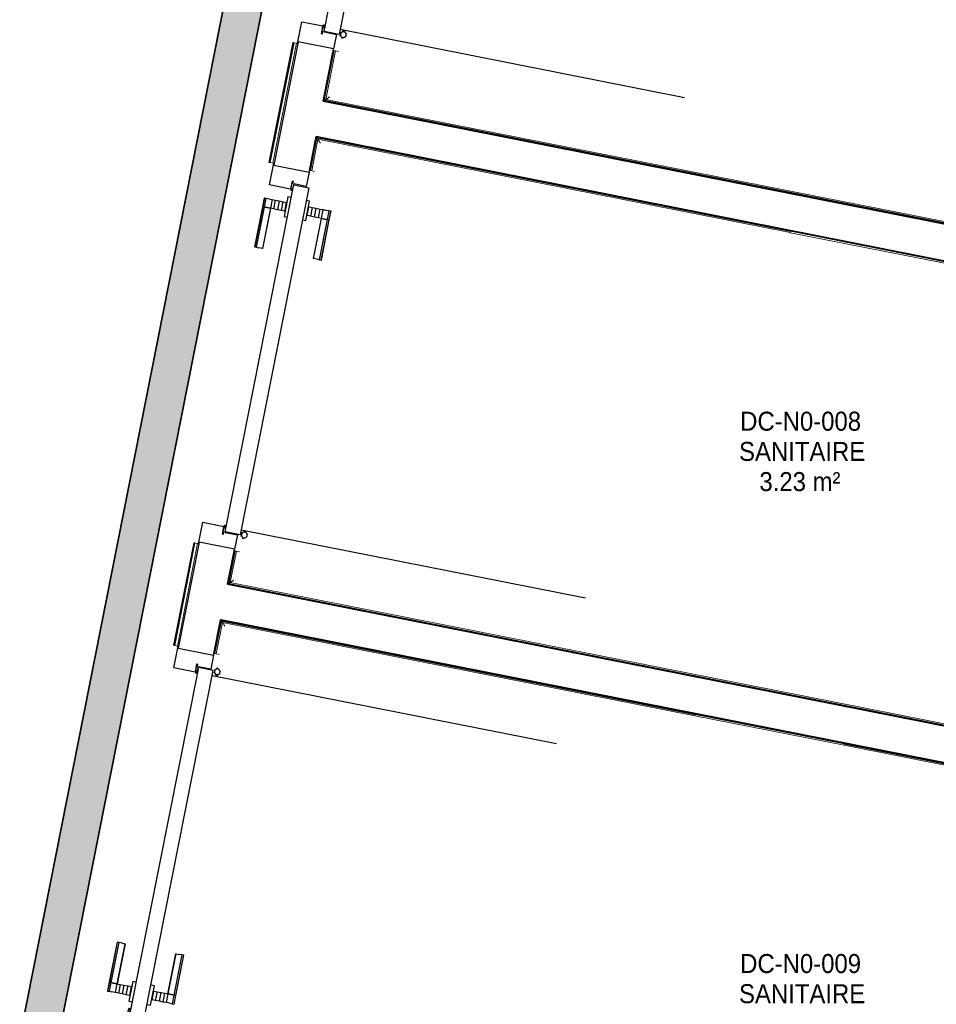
# Model space of a CAD drawing. Header units: millimetres. Extents: x -2845 to 74565, y -36590 to 13748.
# Tile 34 of 39: x 55953 to 58363, y -22547 to -19958. Entities that reach past the tile are written whole.
import ezdxf

# ---------------------------------------------------------------- set-up
doc = ezdxf.new("R2010")
doc.units = ezdxf.units.MM
for name, color, linetype, lineweight in [('A-DETL-GENF', 7, 'Continuous', 18), ('A-DOOR', 7, 'Continuous', 25), ('A-FLOR', 7, 'Continuous', 25), ('A-FLOR-HRAL', 7, 'Continuous', 18), ('A-WALL', 7, 'Continuous', 25), ('CHEMIN DE CABLE ELE', 7, 'Continuous', 18), ('ESPACE', 7, 'Continuous', 30), ('Q-SPCQ', 7, 'Continuous', 18)]:
    doc.layers.add(name, color=color, linetype=linetype, lineweight=lineweight)
doc.styles.add('Arial_3', font='arial.ttf', dxfattribs={"width": 0.9, "height": 50})

# ---------------------------------------------------------------- blocks, each defined once
blk = doc.blocks.new('PRT_SIMPLE_HUI_58x68x48 - PRT_BOIS_1V_930x2040x40-V6-2021_015_1111_DCE_1_50_N0 FINI_CFA_CDC')
at = {"layer": 'A-DETL-GENF', "lineweight": 25}
h = blk.add_hatch(color=256, dxfattribs=at)
h.paths.add_polyline_path([(-483.8, 12.8), (-496.3, 14.5), (-500.5, 14.5), (-500.2, 13.2), (-495.7, 13.1), (-485.1, 11.7), (-483.8, 9.7), (-483.8, 11.9)])
h.paths.add_polyline_path([(-483.8, 9.7), (-485.1, 10.6), (-488.8, 9.3), (-505.2, 9.6), (-505.2, 10.2), (-502, 10.2), (-502, 11.5), (-508.5, 11.5), (-508.5, 8), (-488.5, 8), (-484.8, 9.3)])
h = blk.add_hatch(color=256, dxfattribs=at)
h.paths.add_polyline_path([(413.8, 9.7), (415.1, 11.7), (426.1, 13.2), (430.5, 13.2), (430.5, 14.5), (425.8, 14.5), (413.8, 12.8), (413.8, 10.4)])
h.paths.add_polyline_path([(438.5, 11.5), (432, 11.5), (432.2, 10.2), (435.2, 10.2), (435.2, 9.3), (418.2, 9.5), (415.1, 10.6), (413.8, 9.7), (419, 8), (438.5, 8), (438.5, 10.9)])
at = {"layer": 'A-DETL-GENF'}
for p, q in [((-508.5, 11.5), (-502, 11.5)), ((-508.5, 8), (-508.5, 11.5)), ((-488.5, 8), (-508.5, 8)), ((-505.2, 10.2), (-505.2, 9.3)), ((-502, 10.2), (-505.2, 10.2)), ((-505.2, 9.3), (-488.7, 9.3)), ((-502, 11.5), (-502, 10.2)), ((-500.5, 14.5), (-496, 14.5)), ((-500.5, 13.2), (-500.5, 14.5)), ((-496.1, 13.2), (-500.5, 13.2)), ((-485.1, 11.7), (-496.1, 13.2)), ((-496, 14.5), (-483.8, 12.8)), ((-488.7, 9.3), (-485.1, 10.6)), ((-483.8, 9.7), (-488.5, 8)), ((-485.1, 10.6), (-485.1, 11.7)), ((-483.8, 12.8), (-483.8, 9.7)), ((413.8, 12.8), (426, 14.5)), ((413.8, 9.7), (413.8, 12.8)), ((418.5, 8), (413.8, 9.7)), ((426.1, 13.2), (415.1, 11.7)), ((415.1, 11.7), (415.1, 10.6)), ((415.1, 10.6), (418.7, 9.3)), ((438.5, 8), (418.5, 8)), ((418.7, 9.3), (435.2, 9.3)), ((426, 14.5), (430.5, 14.5)), ((430.5, 13.2), (426.1, 13.2)), ((430.5, 14.5), (430.5, 13.2)), ((432, 11.5), (438.5, 11.5)), ((432, 10.2), (432, 11.5)), ((435.2, 10.2), (432, 10.2)), ((435.2, 9.3), (435.2, 10.2)), ((438.5, 11.5), (438.5, 8))]:
    blk.add_line(p, q, dxfattribs=at)
at = {"layer": 'A-DOOR'}
for p, q in [((417, 54.5), (417, 977.5)), ((-427.1, 124), (-450.6, 124)), ((-450.6, 124), (-450.6, 123.5)), ((-450.6, 123.5), (-450.6, 119.4)), ((-427.1, 123.5), (-450.6, 123.5)), ((-450.6, 119.4), (-450.6, 112.3)), ((-427.1, 119.4), (-450.6, 119.4)), ((-450.6, 103), (-450.6, 112.3)), ((-319.6, 124), (-427.1, 124)), ((-427.1, 124), (-427.1, 123.5)), ((-427.1, 123.5), (-427.1, 124)), ((-427.1, 123.5), (-427.1, 119.4)), ((-319.6, 123.5), (-427.1, 123.5)), ((-427.1, 119.4), (-427.1, 123.5)), ((-427.1, 119.4), (-427.1, 112.3)), ((-319.6, 119.4), (-427.1, 119.4)), ((-427.1, 112.3), (-427.1, 119.4)), ((-427.1, 103), (-427.1, 112.3)), ((-427.1, 112.3), (-427.1, 103)), ((-319.6, 123.5), (-319.6, 124)), ((-319.6, 119.4), (-319.6, 123.5)), ((-319.6, 112.3), (-319.6, 119.4)), ((-319.6, 112.3), (-319.6, 103)), ((-450.6, 94.6), (-450.6, 103)), ((-427.1, 103), (-450.6, 103)), ((-450.6, 84.2), (-450.6, 94.6)), ((-427.1, 94.6), (-450.6, 94.6)), ((-450.6, 73.4), (-450.6, 84.2)), ((-427.1, 84.2), (-450.6, 84.2)), ((-427.1, 101.8), (-427.1, 103)), ((-319.6, 103), (-427.1, 103)), ((-427.1, 103), (-427.1, 94.6)), ((-427.1, 101.8), (-319.6, 101.8)), ((-427.1, 94.6), (-427.1, 84.2)), ((-427.1, 84.2), (-427.1, 73.4)), ((-319.6, 103), (-319.6, 101.8)), ((-499.5, 54.5), (430.5, 54.5)), ((-499.5, 14.5), (-499.5, 54.5)), ((-465.6, 63.5), (-465.6, 54.5)), ((-413.4, 63.5), (-465.6, 63.5)), ((-450.6, 65), (-450.6, 73.4)), ((-450.6, 73.4), (-427.1, 73.4)), ((-450.6, 65), (-450.6, 64)), ((-450.6, 64), (-427.1, 64)), ((-427.1, 73.4), (-427.1, 65)), ((-427.1, 64), (-427.1, 65)), ((-413.4, 54.5), (-413.4, 63.5)), ((430.5, 54.5), (430.5, 14.5)), ((426, 14.5), (-496, 14.5)), ((-465.6, 14.5), (-465.6, 5.5)), ((-465.6, 5.5), (-413.4, 5.5)), ((-427.1, 5), (-450.6, 5)), ((-450.6, 5), (-450.6, 4)), ((-450.6, -4.4), (-450.6, 4)), ((-427.1, 4), (-427.1, 5)), ((-427.1, 4), (-427.1, -4.4)), ((-413.4, 5.5), (-413.4, 14.5)), ((-450.6, -15.2), (-450.6, -4.4)), ((-427.1, -4.4), (-450.6, -4.4)), ((-450.6, -25.6), (-450.6, -15.2)), ((-450.6, -15.2), (-427.1, -15.2)), ((-450.6, -34), (-450.6, -25.6)), ((-450.6, -25.6), (-427.1, -25.6)), ((-427.1, -4.4), (-427.1, -15.2)), ((-427.1, -15.2), (-427.1, -25.6)), ((-427.1, -25.6), (-427.1, -34)), ((-450.6, -43.3), (-450.6, -34)), ((-450.6, -34), (-427.1, -34)), ((-450.6, -43.3), (-450.6, -50.4)), ((-450.6, -50.4), (-450.6, -54.5)), ((-450.6, -50.4), (-427.1, -50.4)), ((-427.1, -34), (-427.1, -32.8)), ((-319.6, -32.8), (-427.1, -32.8)), ((-427.1, -43.3), (-427.1, -34)), ((-427.1, -34), (-319.6, -34)), ((-427.1, -34), (-427.1, -43.3)), ((-427.1, -43.3), (-427.1, -50.4)), ((-427.1, -50.4), (-427.1, -43.3)), ((-427.1, -50.4), (-427.1, -54.5)), ((-427.1, -50.4), (-319.6, -50.4)), ((-427.1, -54.5), (-427.1, -50.4)), ((-319.6, -32.8), (-319.6, -34)), ((-319.6, -34), (-319.6, -43.3)), ((-319.6, -50.4), (-319.6, -43.3)), ((-319.6, -54.5), (-319.6, -50.4)), ((-450.6, -54.5), (-450.6, -55)), ((-450.6, -54.5), (-427.1, -54.5)), ((-450.6, -55), (-427.1, -55)), ((-427.1, -54.5), (-427.1, -55)), ((-427.1, -54.5), (-319.6, -54.5)), ((-427.1, -55), (-427.1, -54.5)), ((-427.1, -55), (-319.6, -55)), ((-319.6, -55), (-319.6, -54.5))]:
    blk.add_line(p, q, dxfattribs=at)
for radius, start, end in [(9.12, 155.8208, 180), (9.12, 180, 204.1792), (7.5, 360, 180), (7.5, 120, 180), (7.5, 180, 360), (7.5, 198.0516, 225), (9.12, 111.9887, 120), (9.12, 240, 248.0113), (7.5, 240, 300), (7.5, 30, 90), (9.12, 291.9887, 300), (7.5, 330, 356.4255), (7.5, 0, 25.763), (9.12, 335.8208, 0)]:
    blk.add_arc((429, 65.5), radius, start, end, dxfattribs=at)
at = {"layer": 'Q-SPCQ'}
for p, q in [((430.5, 54.5), (403.5, 54.5)), ((430.5, 40.5), (430.5, 54.5))]:
    blk.add_line(p, q, dxfattribs=at)
blk = doc.blocks.new('PRT_SIMPLE_HUI_58x68x48 - PRT_BOIS_1V_930x2040x40-V7-2021_015_1111_DCE_1_50_N0 FINI_CFA_CDC')
at = {"layer": 'A-DETL-GENF', "lineweight": 25}
h = blk.add_hatch(color=256, dxfattribs=at)
h.paths.add_polyline_path([(-483.8, -9.7), (-485.1, -11.7), (-496.1, -13.2), (-500.5, -13.2), (-500.5, -14.5), (-494.5, -14.3), (-483.8, -12.8), (-483.8, -10.4)])
h.paths.add_polyline_path([(-508.5, -11.5), (-502, -11.5), (-502.2, -10.3), (-505.2, -10.3), (-505.2, -9.3), (-488.2, -9.5), (-485.1, -10.6), (-483.8, -9.7), (-489, -8), (-508.5, -8), (-508.5, -10.9)])
h = blk.add_hatch(color=256, dxfattribs=at)
h.paths.add_polyline_path([(413.8, -12.8), (426.3, -14.5), (430.5, -14.5), (430.2, -13.2), (425.7, -13.1), (415.1, -11.7), (413.8, -9.7), (413.8, -11.9)])
h.paths.add_polyline_path([(413.8, -9.7), (415.1, -10.6), (418.8, -9.3), (435.2, -9.6), (435.2, -10.3), (432, -10.3), (432, -11.5), (438.5, -11.5), (438.5, -8), (418.5, -8), (414.8, -9.3)])
at = {"layer": 'A-DETL-GENF'}
for p, q in [((-488.5, -8), (-508.5, -8)), ((-508.5, -8), (-508.5, -11.5)), ((-508.5, -11.5), (-502, -11.5)), ((-505.2, -10.3), (-505.2, -9.3)), ((-505.2, -9.3), (-488.7, -9.3)), ((-502, -10.3), (-505.2, -10.3)), ((-502, -11.5), (-502, -10.3)), ((-496.1, -13.2), (-500.5, -13.2)), ((-500.5, -13.2), (-500.5, -14.5)), ((-500.5, -14.5), (-496, -14.5)), ((-485.1, -11.7), (-496.1, -13.2)), ((-496, -14.5), (-483.8, -12.8)), ((-488.7, -9.3), (-485.1, -10.6)), ((-483.8, -9.7), (-488.5, -8)), ((-485.1, -10.6), (-485.1, -11.7)), ((-483.8, -12.8), (-483.8, -9.7)), ((418.5, -8), (413.8, -9.7)), ((413.8, -9.7), (413.8, -12.8)), ((413.8, -12.8), (426, -14.5)), ((415.1, -10.6), (418.7, -9.3)), ((415.1, -11.7), (415.1, -10.6)), ((426.1, -13.2), (415.1, -11.7)), ((438.5, -8), (418.5, -8)), ((418.7, -9.3), (435.2, -9.3)), ((426, -14.5), (430.5, -14.5)), ((430.5, -13.2), (426.1, -13.2)), ((430.5, -14.5), (430.5, -13.2)), ((435.2, -10.3), (432, -10.3)), ((432, -10.3), (432, -11.5)), ((432, -11.5), (438.5, -11.5)), ((435.2, -9.3), (435.2, -10.3)), ((438.5, -11.5), (438.5, -8))]:
    blk.add_line(p, q, dxfattribs=at)
at = {"layer": 'A-DOOR'}
for p, q in [((-427.1, 55), (-450.6, 55)), ((-450.6, 55), (-450.6, 54.5)), ((-450.6, 54.5), (-450.6, 50.4)), ((-427.1, 54.5), (-450.6, 54.5)), ((-319.6, 55), (-427.1, 55)), ((-427.1, 55), (-427.1, 54.5)), ((-427.1, 54.5), (-427.1, 55)), ((-427.1, 54.5), (-427.1, 50.4)), ((-319.6, 54.5), (-427.1, 54.5)), ((-427.1, 50.4), (-427.1, 54.5)), ((-319.6, 54.5), (-319.6, 55)), ((-319.6, 50.4), (-319.6, 54.5)), ((-450.6, 50.4), (-450.6, 43.3)), ((-427.1, 50.4), (-450.6, 50.4)), ((-450.6, 34), (-450.6, 43.3)), ((-450.6, 25.6), (-450.6, 34)), ((-427.1, 34), (-450.6, 34)), ((-427.1, 50.4), (-427.1, 43.3)), ((-319.6, 50.4), (-427.1, 50.4)), ((-427.1, 43.3), (-427.1, 50.4)), ((-427.1, 34), (-427.1, 43.3)), ((-427.1, 43.3), (-427.1, 34)), ((-427.1, 32.8), (-427.1, 34)), ((-319.6, 34), (-427.1, 34)), ((-427.1, 34), (-427.1, 25.6)), ((-427.1, 32.8), (-319.6, 32.8)), ((-319.6, 43.3), (-319.6, 50.4)), ((-319.6, 43.3), (-319.6, 34)), ((-319.6, 34), (-319.6, 32.8)), ((-450.6, 15.2), (-450.6, 25.6)), ((-427.1, 25.6), (-450.6, 25.6)), ((-450.6, 4.4), (-450.6, 15.2)), ((-427.1, 15.2), (-450.6, 15.2)), ((-450.6, -4), (-450.6, 4.4)), ((-450.6, 4.4), (-427.1, 4.4)), ((-427.1, 25.6), (-427.1, 15.2)), ((-427.1, 15.2), (-427.1, 4.4)), ((-427.1, 4.4), (-427.1, -4)), ((-499.5, -14.5), (-499.5, -54.5)), ((426, -14.5), (-496, -14.5)), ((-465.6, -5.5), (-465.6, -14.5)), ((-413.4, -5.5), (-465.6, -5.5)), ((-450.6, -4), (-450.6, -5)), ((-450.6, -5), (-427.1, -5)), ((-427.1, -5), (-427.1, -4)), ((-413.4, -14.5), (-413.4, -5.5)), ((430.5, -54.5), (430.5, -14.5)), ((-499.5, -54.5), (430.5, -54.5)), ((-465.6, -54.5), (-465.6, -63.5)), ((-465.6, -63.5), (-413.4, -63.5)), ((-427.1, -64), (-450.6, -64)), ((-450.6, -64), (-450.6, -65)), ((-450.6, -73.4), (-450.6, -65)), ((-450.6, -84.2), (-450.6, -73.4)), ((-427.1, -73.4), (-450.6, -73.4)), ((-427.1, -65), (-427.1, -64)), ((-427.1, -65), (-427.1, -73.4)), ((-427.1, -73.4), (-427.1, -84.2)), ((-413.4, -63.5), (-413.4, -54.5)), ((417, -54.5), (417, -977.5)), ((-450.6, -94.6), (-450.6, -84.2)), ((-450.6, -84.2), (-427.1, -84.2)), ((-450.6, -103), (-450.6, -94.6)), ((-450.6, -94.6), (-427.1, -94.6)), ((-450.6, -112.3), (-450.6, -103)), ((-450.6, -103), (-427.1, -103)), ((-427.1, -84.2), (-427.1, -94.6)), ((-427.1, -94.6), (-427.1, -103)), ((-427.1, -103), (-427.1, -101.8)), ((-319.6, -101.8), (-427.1, -101.8)), ((-427.1, -112.3), (-427.1, -103)), ((-427.1, -103), (-319.6, -103)), ((-427.1, -103), (-427.1, -112.3)), ((-319.6, -101.8), (-319.6, -103)), ((-319.6, -103), (-319.6, -112.3)), ((-450.6, -112.3), (-450.6, -119.4)), ((-450.6, -119.4), (-450.6, -123.5)), ((-450.6, -119.4), (-427.1, -119.4)), ((-450.6, -123.5), (-450.6, -124)), ((-450.6, -123.5), (-427.1, -123.5)), ((-450.6, -124), (-427.1, -124)), ((-427.1, -112.3), (-427.1, -119.4)), ((-427.1, -119.4), (-427.1, -112.3)), ((-427.1, -119.4), (-427.1, -123.5)), ((-427.1, -119.4), (-319.6, -119.4)), ((-427.1, -123.5), (-427.1, -119.4)), ((-427.1, -123.5), (-427.1, -124)), ((-427.1, -123.5), (-319.6, -123.5)), ((-427.1, -124), (-427.1, -123.5)), ((-427.1, -124), (-319.6, -124)), ((-319.6, -119.4), (-319.6, -112.3)), ((-319.6, -123.5), (-319.6, -119.4)), ((-319.6, -124), (-319.6, -123.5))]:
    blk.add_line(p, q, dxfattribs=at)
for radius, start, end in [(9.12, 155.8208, 180), (9.12, 180, 204.1792), (7.5, 360, 180), (7.5, 180, 360), (7.5, 180, 240), (7.5, 136.3213, 165), (9.12, 111.9887, 120), (9.12, 240, 248.0113), (7.5, 60, 120), (7.5, 270, 0), (9.12, 60, 68.0113), (7.5, 0, 30), (9.12, 0, 24.1792)]:
    blk.add_arc((429, -65.5), radius, start, end, dxfattribs=at)
at = {"layer": 'Q-SPCQ'}
for p, q in [((430.5, -40.5), (430.5, -54.5)), ((430.5, -54.5), (403.5, -54.5))]:
    blk.add_line(p, q, dxfattribs=at)
blk = doc.blocks.new('PRT_SIMPLE_HUI_58x68x48 - PRT_BOIS_1V_930x2040x40-V8-2021_015_1111_DCE_1_50_N0 FINI_CFA_CDC')
at = {"layer": 'A-DETL-GENF', "lineweight": 25}
h = blk.add_hatch(color=256, dxfattribs=at)
h.paths.add_polyline_path([(-483.8, 12.8), (-496.3, 14.5), (-500.5, 14.5), (-500.2, 13.2), (-495.7, 13.1), (-485.1, 11.7), (-483.8, 9.7), (-483.8, 11.9)])
h.paths.add_polyline_path([(-483.8, 9.7), (-485.1, 10.6), (-488.8, 9.3), (-505.2, 9.6), (-505.2, 10.2), (-502, 10.2), (-502, 11.5), (-508.5, 11.5), (-508.5, 8), (-488.5, 8), (-484.8, 9.3)])
h = blk.add_hatch(color=256, dxfattribs=at)
h.paths.add_polyline_path([(413.8, 9.7), (415.1, 11.7), (426.1, 13.2), (430.5, 13.2), (430.5, 14.5), (425.8, 14.5), (413.8, 12.8), (413.8, 10.4)])
h.paths.add_polyline_path([(438.5, 11.5), (432, 11.5), (432.2, 10.2), (435.2, 10.2), (435.2, 9.3), (418.2, 9.5), (415.1, 10.6), (413.8, 9.7), (419, 8), (438.5, 8), (438.5, 10.9)])
at = {"layer": 'A-DETL-GENF'}
for p, q in [((-508.5, 11.5), (-502, 11.5)), ((-508.5, 8), (-508.5, 11.5)), ((-488.5, 8), (-508.5, 8)), ((-505.2, 10.2), (-505.2, 9.3)), ((-502, 10.2), (-505.2, 10.2)), ((-505.2, 9.3), (-488.7, 9.3)), ((-502, 11.5), (-502, 10.2)), ((-500.5, 14.5), (-496, 14.5)), ((-500.5, 13.2), (-500.5, 14.5)), ((-496.1, 13.2), (-500.5, 13.2)), ((-485.1, 11.7), (-496.1, 13.2)), ((-496, 14.5), (-483.8, 12.8)), ((-488.7, 9.3), (-485.1, 10.6)), ((-483.8, 9.7), (-488.5, 8)), ((-485.1, 10.6), (-485.1, 11.7)), ((-483.8, 12.8), (-483.8, 9.7)), ((413.8, 12.8), (426, 14.5)), ((413.8, 9.7), (413.8, 12.8)), ((418.5, 8), (413.8, 9.7)), ((426.1, 13.2), (415.1, 11.7)), ((415.1, 11.7), (415.1, 10.6)), ((415.1, 10.6), (418.7, 9.3)), ((438.5, 8), (418.5, 8)), ((418.7, 9.3), (435.2, 9.3)), ((426, 14.5), (430.5, 14.5)), ((430.5, 13.2), (426.1, 13.2)), ((430.5, 14.5), (430.5, 13.2)), ((432, 11.5), (438.5, 11.5)), ((432, 10.2), (432, 11.5)), ((435.2, 10.2), (432, 10.2)), ((435.2, 9.3), (435.2, 10.2)), ((438.5, 11.5), (438.5, 8))]:
    blk.add_line(p, q, dxfattribs=at)
at = {"layer": 'A-DOOR'}
for p, q in [((417, 54.5), (417, 977.5)), ((-427.1, 124), (-450.6, 124)), ((-450.6, 124), (-450.6, 123.5)), ((-450.6, 123.5), (-450.6, 119.4)), ((-427.1, 123.5), (-450.6, 123.5)), ((-450.6, 119.4), (-450.6, 112.3)), ((-427.1, 119.4), (-450.6, 119.4)), ((-450.6, 103), (-450.6, 112.3)), ((-319.6, 124), (-427.1, 124)), ((-427.1, 124), (-427.1, 123.5)), ((-427.1, 123.5), (-427.1, 124)), ((-427.1, 123.5), (-427.1, 119.4)), ((-319.6, 123.5), (-427.1, 123.5)), ((-427.1, 119.4), (-427.1, 123.5)), ((-427.1, 119.4), (-427.1, 112.3)), ((-319.6, 119.4), (-427.1, 119.4)), ((-427.1, 112.3), (-427.1, 119.4)), ((-427.1, 103), (-427.1, 112.3)), ((-427.1, 112.3), (-427.1, 103)), ((-319.6, 123.5), (-319.6, 124)), ((-319.6, 119.4), (-319.6, 123.5)), ((-319.6, 112.3), (-319.6, 119.4)), ((-319.6, 112.3), (-319.6, 103)), ((-450.6, 94.6), (-450.6, 103)), ((-427.1, 103), (-450.6, 103)), ((-450.6, 84.2), (-450.6, 94.6)), ((-427.1, 94.6), (-450.6, 94.6)), ((-450.6, 73.4), (-450.6, 84.2)), ((-427.1, 84.2), (-450.6, 84.2)), ((-427.1, 101.8), (-427.1, 103)), ((-319.6, 103), (-427.1, 103)), ((-427.1, 103), (-427.1, 94.6)), ((-427.1, 101.8), (-319.6, 101.8)), ((-427.1, 94.6), (-427.1, 84.2)), ((-427.1, 84.2), (-427.1, 73.4)), ((-319.6, 103), (-319.6, 101.8)), ((-499.5, 54.5), (430.5, 54.5)), ((-499.5, 14.5), (-499.5, 54.5)), ((-465.6, 63.5), (-465.6, 54.5)), ((-413.4, 63.5), (-465.6, 63.5)), ((-450.6, 65), (-450.6, 73.4)), ((-450.6, 73.4), (-427.1, 73.4)), ((-450.6, 65), (-450.6, 64)), ((-450.6, 64), (-427.1, 64)), ((-427.1, 73.4), (-427.1, 65)), ((-427.1, 64), (-427.1, 65)), ((-413.4, 54.5), (-413.4, 63.5)), ((430.5, 54.5), (430.5, 14.5)), ((426, 14.5), (-496, 14.5)), ((-465.6, 14.5), (-465.6, 5.5)), ((-465.6, 5.5), (-413.4, 5.5)), ((-427.1, 5), (-450.6, 5)), ((-450.6, 5), (-450.6, 4)), ((-450.6, -4.4), (-450.6, 4)), ((-427.1, 4), (-427.1, 5)), ((-427.1, 4), (-427.1, -4.4)), ((-413.4, 5.5), (-413.4, 14.5)), ((-450.6, -15.2), (-450.6, -4.4)), ((-427.1, -4.4), (-450.6, -4.4)), ((-450.6, -25.6), (-450.6, -15.2)), ((-450.6, -15.2), (-427.1, -15.2)), ((-450.6, -34), (-450.6, -25.6)), ((-450.6, -25.6), (-427.1, -25.6)), ((-427.1, -4.4), (-427.1, -15.2)), ((-427.1, -15.2), (-427.1, -25.6)), ((-427.1, -25.6), (-427.1, -34)), ((-450.6, -43.3), (-450.6, -34)), ((-450.6, -34), (-427.1, -34)), ((-450.6, -43.3), (-450.6, -50.4)), ((-450.6, -50.4), (-450.6, -54.5)), ((-450.6, -50.4), (-427.1, -50.4)), ((-427.1, -34), (-427.1, -32.8)), ((-319.6, -32.8), (-427.1, -32.8)), ((-427.1, -43.3), (-427.1, -34)), ((-427.1, -34), (-319.6, -34)), ((-427.1, -34), (-427.1, -43.3)), ((-427.1, -43.3), (-427.1, -50.4)), ((-427.1, -50.4), (-427.1, -43.3)), ((-427.1, -50.4), (-427.1, -54.5)), ((-427.1, -50.4), (-319.6, -50.4)), ((-427.1, -54.5), (-427.1, -50.4)), ((-319.6, -32.8), (-319.6, -34)), ((-319.6, -34), (-319.6, -43.3)), ((-319.6, -50.4), (-319.6, -43.3)), ((-319.6, -54.5), (-319.6, -50.4)), ((-450.6, -54.5), (-450.6, -55)), ((-450.6, -54.5), (-427.1, -54.5)), ((-450.6, -55), (-427.1, -55)), ((-427.1, -54.5), (-427.1, -55)), ((-427.1, -54.5), (-319.6, -54.5)), ((-427.1, -55), (-427.1, -54.5)), ((-427.1, -55), (-319.6, -55)), ((-319.6, -55), (-319.6, -54.5))]:
    blk.add_line(p, q, dxfattribs=at)
for radius, start, end in [(9.12, 155.8208, 180), (9.12, 180, 204.1792), (7.5, 360, 180), (7.5, 120, 180), (7.5, 180, 360), (7.5, 195, 225), (9.12, 111.9887, 120), (9.12, 240, 248.0113), (7.5, 240, 300), (7.5, 0, 90), (9.12, 291.9887, 300), (7.5, 330, 0), (9.12, 335.8208, 0)]:
    blk.add_arc((429, 65.5), radius, start, end, dxfattribs=at)
at = {"layer": 'Q-SPCQ'}
for p, q in [((430.5, 54.5), (403.5, 54.5)), ((430.5, 40.5), (430.5, 54.5))]:
    blk.add_line(p, q, dxfattribs=at)
blk = doc.blocks.new('Garde-corps - Garde-corps-512700-2021_015_1111_DCE_1_50_N0 FINI_CFA_CDC')
at = {"layer": 'A-FLOR-HRAL'}
for p, q in [((3501.4, -20017.6), (3439, -20333.1)), ((3503.1, -20017.9), (3440.7, -20333.4)), ((3504.8, -20018.3), (3442.4, -20333.7)), ((3511.8, -20019.7), (3449.4, -20335.1)), ((3503.1, -20017.9), (3501.4, -20017.6)), ((3503.1, -20017.9), (3504.8, -20018.3)), ((3504.8, -20018.3), (3511.8, -20019.7)), ((3514.7, -20020.2), (3511.8, -20019.7)), ((3439, -20333.1), (3440.7, -20333.4)), ((3442.4, -20333.7), (3440.7, -20333.4)), ((3449.4, -20335.1), (3442.4, -20333.7)), ((3449.4, -20335.1), (3452.3, -20335.7))]:
    blk.add_line(p, q, dxfattribs=at)
blk = doc.blocks.new('Garde-corps - Garde-corps-512913-2021_015_1111_DCE_1_50_N0 FINI_CFA_CDC')
at = {"layer": 'A-FLOR-HRAL'}
for p, q in [((3241.1, -21333.7), (3187.8, -21603.1)), ((3242.7, -21334), (3189.4, -21603.4)), ((3244.4, -21334.3), (3191.1, -21603.7)), ((3251.4, -21335.7), (3198.1, -21605.1)), ((3242.7, -21334), (3241.1, -21333.7)), ((3242.7, -21334), (3244.4, -21334.3)), ((3244.4, -21334.3), (3251.4, -21335.7)), ((3254.4, -21336.3), (3251.4, -21335.7)), ((3187.8, -21603.1), (3189.4, -21603.4)), ((3191.1, -21603.7), (3189.4, -21603.4)), ((3198.1, -21605.1), (3191.1, -21603.7)), ((3198.1, -21605.1), (3201.1, -21605.7))]:
    blk.add_line(p, q, dxfattribs=at)
blk = doc.blocks.new('Garde-corps - Garde-corps-522138-2021_015_1111_DCE_1_50_N0 FINI_CFA_CDC')
at = {"layer": 'A-FLOR-HRAL'}
for p, q in [((3998.8, -18075.3), (3808.3, -19038.6)), ((4001.6, -18079.5), (3811.7, -19039.2)), ((4265, -18128), (3998.8, -18075.3)), ((4264.3, -18131.4), (4001.6, -18079.5)), ((6633, -18600), (4656.7, -18209.1)), ((6637.1, -18597.3), (4657.4, -18205.6)), ((6498.2, -19281.1), (6633, -18600)), ((6501.7, -19281.8), (6637.1, -18597.3)), ((3808.3, -19038.6), (3811.7, -19039.2)), ((3819.8, -19040.8), (3811.7, -19039.2)), ((6220, -20687.4), (6483.1, -19357.6)), ((6222.8, -20691.5), (6486.5, -19358.3)), ((3610.4, -20039.2), (3584.4, -20170.1)), ((3613.8, -20039.8), (3588.6, -20167.4)), ((3613.8, -20039.8), (3610.4, -20039.2)), ((3613.7, -20039.8), (3621.9, -20041.4)), ((3584.4, -20170.1), (6222.8, -20691.5)), ((3588.6, -20167.4), (6220, -20687.4))]:
    blk.add_line(p, q, dxfattribs=at)
for points in [[(4001.6, -18079.5), (4001.6, -18079.5), (4001.5, -18079.3), (4000.9, -18078.4), (4000, -18077.1), (3999.3, -18076), (3998.8, -18075.3)], [(6633, -18600), (6633, -18600), (6633.2, -18599.9), (6634, -18599.3), (6635.3, -18598.5), (6636.4, -18597.7), (6637.1, -18597.3)], [(3588.6, -20167.4), (3588.5, -20167.4), (3588.4, -20167.5), (3587.5, -20168.1), (3586.2, -20168.9), (3585.1, -20169.7), (3584.4, -20170.1)], [(6220, -20687.4), (6220, -20687.4), (6220.2, -20687.6), (6220.7, -20688.4), (6221.6, -20689.8), (6222.4, -20690.9), (6222.8, -20691.5)]]:
    blk.add_open_spline(points, degree=3, dxfattribs=at)
for points in [[(4008.1, -18089.2), (4007.7, -18088.6), (4007.1, -18087.6), (4005.7, -18085.6), (4004.5, -18083.8), (4003.4, -18082.2), (4002.5, -18080.8), (4001.9, -18079.9), (4001.6, -18079.4)], [(6623.3, -18606.5), (6623.8, -18606.2), (6624.8, -18605.5), (6626.8, -18604.2), (6628.6, -18602.9), (6630.2, -18601.8), (6631.6, -18600.9), (6632.5, -18600.3), (6633, -18600)], [(3598.2, -20160.9), (3597.7, -20161.2), (3596.7, -20161.9), (3594.7, -20163.2), (3592.9, -20164.5), (3591.3, -20165.6), (3589.9, -20166.5), (3589, -20167.1), (3588.5, -20167.4)], [(6213.5, -20677.7), (6213.9, -20678.3), (6214.6, -20679.3), (6215.9, -20681.2), (6217.1, -20683.1), (6218.2, -20684.7), (6219.1, -20686.1), (6219.7, -20687), (6220.1, -20687.5)]]:
    blk.add_open_spline(points, degree=3, knots=[0.3333333, 0.3333333, 0.3333333, 0.3333333, 0.375, 0.4166667, 0.5, 0.5416667, 0.5833333, 0.6509756, 0.6509756, 0.6509756, 0.6509756], dxfattribs=at)
blk = doc.blocks.new('Garde-corps - Garde-corps-522878-2021_015_1111_DCE_1_50_N0 FINI_CFA_CDC')
at = {"layer": 'A-FLOR-HRAL'}
for p, q in [((3547.9, -20354.6), (3565, -20268.2)), ((3551.4, -20355.3), (3567.8, -20272.4)), ((3565, -20268.2), (4810.7, -20514.4)), ((3567.8, -20272.4), (4810, -20517.8)), ((3547.9, -20354.6), (3551.4, -20355.3)), ((3558.7, -20356.7), (3551.3, -20355.3)), ((5202.4, -20595.4), (6199.3, -20792.4)), ((5203.1, -20592), (6203.4, -20789.6)), ((6199.3, -20792.4), (5968.7, -21958.1)), ((6203.4, -20789.7), (5971.4, -21962.3)), ((3333.1, -21440.9), (3350, -21355.2)), ((3337.2, -21438.1), (3353.4, -21355.9)), ((3353.4, -21355.9), (3350, -21355.2)), ((3353.4, -21355.9), (3361.5, -21357.5)), ((5968.7, -21958.1), (3337.2, -21438.1)), ((5971.4, -21962.3), (3333.1, -21440.9))]:
    blk.add_line(p, q, dxfattribs=at)
for points in [[(3567.8, -20272.4), (3567.8, -20272.4), (3567.7, -20272.2), (3567.1, -20271.3), (3566.2, -20270), (3565.5, -20268.9), (3565, -20268.2)], [(6199.3, -20792.4), (6199.3, -20792.4), (6199.5, -20792.3), (6200.3, -20791.7), (6201.6, -20790.8), (6202.7, -20790.1), (6203.4, -20789.6)], [(3337.2, -21438.1), (3337.2, -21438.1), (3337, -21438.2), (3336.2, -21438.8), (3334.8, -21439.7), (3333.7, -21440.4), (3333.1, -21440.9)], [(5968.7, -21958.1), (5968.7, -21958.1), (5968.8, -21958.3), (5969.3, -21959.2), (5970.2, -21960.5), (5971, -21961.6), (5971.4, -21962.3)]]:
    blk.add_open_spline(points, degree=3, dxfattribs=at)
for points in [[(3574.3, -20282.1), (3573.9, -20281.5), (3573.2, -20280.5), (3571.9, -20278.5), (3570.7, -20276.7), (3569.6, -20275.1), (3568.7, -20273.7), (3568.1, -20272.8), (3567.7, -20272.3)], [(6189.6, -20798.9), (6190.1, -20798.5), (6191.1, -20797.8), (6193.1, -20796.5), (6194.9, -20795.3), (6196.5, -20794.2), (6197.9, -20793.3), (6198.8, -20792.7), (6199.3, -20792.3)], [(3346.9, -21431.6), (3346.3, -21432), (3345.3, -21432.6), (3343.4, -21434), (3341.5, -21435.2), (3339.9, -21436.3), (3338.5, -21437.2), (3337.6, -21437.8), (3337.1, -21438.1)], [(5962.2, -21948.4), (5962.5, -21949), (5963.2, -21950), (5964.5, -21952), (5965.7, -21953.8), (5966.8, -21955.4), (5967.8, -21956.8), (5968.4, -21957.7), (5968.7, -21958.2)]]:
    blk.add_open_spline(points, degree=3, knots=[0.3333333, 0.3333333, 0.3333333, 0.3333333, 0.375, 0.4166667, 0.5, 0.5416667, 0.5833333, 0.6509756, 0.6509756, 0.6509756, 0.6509756], dxfattribs=at)
blk = doc.blocks.new('Garde-corps - Garde-corps-523017-2021_015_1111_DCE_1_50_N0 FINI_CFA_CDC')
at = {"layer": 'A-FLOR-HRAL'}
for p, q in [((3296.7, -21624.8), (3313.7, -21539)), ((3300.1, -21625.5), (3316.4, -21543.1)), ((3313.7, -21539), (4559.5, -21785.2)), ((3316.4, -21543.1), (4558.8, -21788.6)), ((3296.7, -21624.8), (3294.2, -21624.3)), ((3296.7, -21624.8), (3300.1, -21625.5)), ((3308.2, -21627.1), (3300.1, -21625.5)), ((4951.3, -21866.2), (5947.9, -22063.1)), ((4951.9, -21862.7), (5952, -22060.4)), ((5952, -22060.4), (5719.9, -23233.5)), ((5947.9, -22063.1), (5717.2, -23229.4)), ((3078, -22730), (3098.9, -22624.6)), ((3082.2, -22727.2), (3102.3, -22625.3)), ((3096.4, -22624.1), (3098.9, -22624.6)), ((3102.3, -22625.3), (3098.9, -22624.6)), ((3102.3, -22625.3), (3110.4, -22626.9)), ((3194.7, -22747.3), (3082.2, -22727.2)), ((3274.7, -22761.6), (3249.3, -22757.1)), ((3824.5, -22861.9), (3796.3, -22856.7)), ((4016.8, -22897.6), (3906.9, -22877.2)), ((4072.1, -22908), (4045.1, -22902.9)), ((4238.1, -22939.2), (4236.5, -22938.9)), ((4895.1, -23065.5), (4771.6, -23041.5)), ((5006.6, -23087.4), (4977.3, -23081.6)), ((5101.5, -23106), (5093.6, -23104.5)), ((5550.7, -23195.7), (5525.5, -23190.6)), ((5717.2, -23229.4), (5580.2, -23201.6))]:
    blk.add_line(p, q, dxfattribs=at)
at = {"layer": 'A-FLOR-HRAL', "flags": 128}
for points in [[(3082.2, -22727.2), (3081.8, -22727.4), (3080.9, -22728.1), (3079.6, -22729), (3078, -22730)], [(3091.4, -22720.9), (3090.3, -22721.7), (3085.7, -22724.8), (3082.1, -22727.2)]]:
    blk.add_lwpolyline(points, dxfattribs=at)
at = {"layer": 'A-FLOR-HRAL'}
blk.add_arc((-16003.4, -130034.4), 108987.8, 78.502843, 79.91674, dxfattribs=at)
for points in [[(3316.4, -21543.1), (3316.4, -21543.1), (3316.3, -21542.9), (3315.7, -21542.1), (3314.9, -21540.7), (3314.1, -21539.6), (3313.7, -21539)], [(5947.9, -22063.1), (5947.9, -22063.1), (5948.1, -22063), (5948.9, -22062.4), (5950.2, -22061.5), (5951.4, -22060.8), (5952, -22060.4)]]:
    blk.add_open_spline(points, degree=3, dxfattribs=at)
for points, knots in [([(3322.9, -21552.8), (3322.6, -21552.2), (3321.9, -21551.2), (3320.6, -21549.3), (3319.3, -21547.4), (3318.2, -21545.8), (3317.3, -21544.4), (3316.7, -21543.5), (3316.4, -21543)], [0.3333333, 0.3333333, 0.3333333, 0.3333333, 0.375, 0.4166667, 0.5, 0.5416667, 0.5833333, 0.6509756, 0.6509756, 0.6509756, 0.6509756]), ([(5938.2, -22069.6), (5938.7, -22069.2), (5939.7, -22068.6), (5941.7, -22067.3), (5943.5, -22066), (5945.2, -22064.9), (5946.6, -22064), (5947.4, -22063.4), (5948, -22063.1)], [0.3333333, 0.3333333, 0.3333333, 0.3333333, 0.375, 0.4166667, 0.5, 0.5416667, 0.5833333, 0.6509756, 0.6509756, 0.6509756, 0.6509756]), ([(5711, -23220.1), (5711.3, -23220.5), (5711.8, -23221.3), (5712.6, -23222.5), (5713.4, -23223.7), (5714.1, -23224.8), (5715, -23226.1), (5715.9, -23227.5), (5716.7, -23228.6), (5717.1, -23229.3), (5717.2, -23229.4)], [0.3928571, 0.3928571, 0.3928571, 0.3928571, 0.4285714, 0.4642857, 0.5, 0.5357143, 0.5714286, 0.625, 0.6785714, 0.6999399, 0.6999399, 0.6999399, 0.6999399]), ([(5717.2, -23229.4), (5717.2, -23229.4), (5717.2, -23229.5), (5717.4, -23229.7), (5717.5, -23229.9), (5717.7, -23230.1), (5717.8, -23230.4), (5718, -23230.6), (5718.2, -23230.9), (5718.4, -23231.3), (5718.6, -23231.6), (5719, -23232.1), (5719.4, -23232.7), (5719.7, -23233.2), (5719.9, -23233.5)], [0, 0, 0, 0, 0.125, 0.25, 0.3125, 0.375, 0.4375, 0.5, 0.5625, 0.625, 0.6875, 0.75, 0.875, 1, 1, 1, 1])]:
    blk.add_open_spline(points, degree=3, knots=knots, dxfattribs=at)
blk = doc.blocks.new('72_MIROIR_GEN - 400x800-573947-2021_015_1111_DCE_1_50_N0 FINI_CFA_CDC')
at = {"layer": 'Q-SPCQ', "color": 251, "true_color": 0x646464}
for p, q in [((200, 0), (-200, 0)), ((-200, 0), (-200, -4)), ((200, -4), (200, 0)), ((-200, -4), (200, -4))]:
    blk.add_line(p, q, dxfattribs=at)
blk = doc.blocks.new('B02_ARC_rvt-1-2021_015_1111_DCE_1_50_N0 FINI_CFA_CDC')
at = {"layer": 'A-FLOR'}
for p, q in [((3514, -20020.1), (3525.3, -19963.2)), ((3525.3, -19963.2), (3580.9, -19974.2)), ((3582.3, -19974.5), (3584.3, -19974.9)), ((3584.2, -19988.6), (3583.9, -19990.1)), ((3583.9, -19990.1), (3616.2, -19996.5)), ((3585.5, -19975.1), (3586.8, -19975.4)), ((3616.2, -19996.5), (3608.8, -20034.1)), ((3440.4, -20392.5), (3451.6, -20335.6)), ((3544.6, -20358.7), (3537.1, -20396.3)), ((3496, -20403.5), (3440.4, -20392.5)), ((3499.3, -20404.1), (3497.4, -20403.7)), ((3501.9, -20404.6), (3500.6, -20404.4)), ((3504.8, -20389.9), (3504.5, -20391.4)), ((3537.1, -20396.3), (3504.8, -20389.9)), ((3253.7, -21336.2), (3265, -21279.3)), ((3265, -21279.3), (3320.6, -21290.3)), ((3321.9, -21290.5), (3323.9, -21290.9)), ((3323.8, -21304.7), (3323.5, -21306.1)), ((3323.5, -21306.1), (3355.9, -21312.6)), ((3325.2, -21291.2), (3326.4, -21291.4)), ((3355.9, -21312.6), (3348.5, -21350.2)), ((3189.1, -21662.5), (3200.4, -21605.6)), ((3293.4, -21628.7), (3285.9, -21666.3)), ((3244.8, -21673.5), (3189.1, -21662.5)), ((3248.1, -21674.1), (3246.1, -21673.7)), ((3253.5, -21659.9), (3253.2, -21661.4)), ((3285.9, -21666.3), (3253.5, -21659.9)), ((3250.6, -21674.6), (3249.4, -21674.4))]:
    blk.add_line(p, q, dxfattribs=at)
at = {"layer": 'A-WALL'}
for p, q in [((3515.6, -20015.7), (3451.4, -20340.3)), ((3608.8, -20034.1), (3515.6, -20015.7)), ((3581.5, -20172.1), (3608.8, -20034.1)), ((3607.9, -20038.7), (3581.9, -20170.2)), ((3583.9, -20170.5), (3609.9, -20039.1)), ((3609.9, -20039.1), (3607.9, -20038.7)), ((3581.9, -20170.2), (3581.5, -20172.1)), ((6223.2, -20692.1), (3583.9, -20170.5)), ((6224.8, -20694.5), (3581.5, -20172.1)), ((3581.5, -20172.1), (6222.8, -20694.1)), ((3544.6, -20358.7), (3563.1, -20265.3)), ((3562.7, -20267.3), (3545.5, -20354.1)), ((3547.5, -20354.5), (3564.6, -20267.7)), ((3563.1, -20265.3), (3562.7, -20267.3)), ((3563.1, -20265.3), (6206.3, -20787.7)), ((6206.2, -20788.2), (3563.1, -20265.3)), ((3564.6, -20267.7), (4810.7, -20514.2)), ((3451.4, -20340.3), (3544.6, -20358.7)), ((3545.5, -20354.1), (3547.5, -20354.5)), ((3255.3, -21331.7), (3200.2, -21610.3)), ((3348.5, -21350.2), (3255.3, -21331.7)), ((3330.1, -21442.8), (3348.5, -21350.2)), ((3347.5, -21354.7), (3330.5, -21440.9)), ((3332.5, -21441.3), (3349.5, -21355.1)), ((3349.5, -21355.1), (3347.5, -21354.7)), ((3330.5, -21440.9), (3330.1, -21442.8)), ((5973.4, -21965.2), (3330.1, -21442.8)), ((3330.1, -21442.8), (5971.4, -21964.8)), ((5971.8, -21962.8), (3332.5, -21441.3)), ((3293.4, -21628.7), (3311.7, -21536)), ((3311.7, -21536), (3294.3, -21624.1)), ((3296.2, -21624.5), (3313.3, -21538.4)), ((3311.7, -21536), (5954.9, -22058.4)), ((3313.6, -21536.4), (3311.7, -21536)), ((3313.3, -21538.4), (4559.6, -21784.7)), ((5954.9, -22058.4), (3313.6, -21536.4)), ((3200.2, -21610.3), (3293.4, -21628.7)), ((3294.3, -21624.1), (3296.2, -21624.5)), ((4952, -21862.2), (5952.6, -22060))]:
    blk.add_line(p, q, dxfattribs=at)
at = {"layer": 'A-DOOR', "lineweight": 18}
for name, p, rotation in [('PRT_SIMPLE_HUI_58x68x48 - PRT_BOIS_1V_930x2040x40-V6-2021_015_1111_DCE_1_50_N0 FINI_CFA_CDC', (3653.5, -19563.5), 258.8099662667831), ('PRT_SIMPLE_HUI_58x68x48 - PRT_BOIS_1V_930x2040x40-V8-2021_015_1111_DCE_1_50_N0 FINI_CFA_CDC', (3393.1, -20879.5), 258.8099662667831), ('PRT_SIMPLE_HUI_58x68x48 - PRT_BOIS_1V_930x2040x40-V7-2021_015_1111_DCE_1_50_N0 FINI_CFA_CDC', (3155.5, -22080.9), 78.8099662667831)]:
    blk.add_blockref(name, p, dxfattribs=dict(at, rotation=rotation))
at = {"layer": 'A-FLOR-HRAL', "lineweight": 18}
for name in ['Garde-corps - Garde-corps-522138-2021_015_1111_DCE_1_50_N0 FINI_CFA_CDC', 'Garde-corps - Garde-corps-512700-2021_015_1111_DCE_1_50_N0 FINI_CFA_CDC', 'Garde-corps - Garde-corps-522878-2021_015_1111_DCE_1_50_N0 FINI_CFA_CDC', 'Garde-corps - Garde-corps-512913-2021_015_1111_DCE_1_50_N0 FINI_CFA_CDC', 'Garde-corps - Garde-corps-523017-2021_015_1111_DCE_1_50_N0 FINI_CFA_CDC']:
    blk.add_blockref(name, (0, 0), dxfattribs=at)
at = {"layer": 'Q-SPCQ', "lineweight": 18}
for p, rotation in [((5006.9, -20553), 348.8099662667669), ((4755.8, -21823.5), 348.8212149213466)]:
    blk.add_blockref('72_MIROIR_GEN - 400x800-573947-2021_015_1111_DCE_1_50_N0 FINI_CFA_CDC', p, dxfattribs=dict(at, rotation=rotation))
blk = doc.blocks.new('B02_ELE_rvt-1-2021_015_1111_DCE_1_50_N0 FINI_CFA_CDC')
at = {"layer": 'CHEMIN DE CABLE ELE', "lineweight": 5, "true_color": 0x71cc51}
blk.add_hatch(color=93, dxfattribs=at).paths.add_polyline_path([(2881.5, -22654.6), (4026.2, -16868), (3928.1, -16848.6), (2783.4, -22635.2), (2860.4, -22650.5)])
at = {"layer": 'CHEMIN DE CABLE ELE', "color": 8, "lineweight": 35, "true_color": 0x808080}
for p, q in [((3928.1, -16848.6), (2783.4, -22635.2)), ((4026.2, -16868), (2881.5, -22654.6))]:
    blk.add_line(p, q, dxfattribs=at)

msp = doc.modelspace()

# ---------------------------------------------------------------- block references
at = {"lineweight": 5}
msp.add_blockref('B02_ARC_rvt-1-2021_015_1111_DCE_1_50_N0 FINI_CFA_CDC', (53169.3, 0), dxfattribs=at)

# ---------------------------------------------------------------- next in the draw order: block references
msp.add_blockref('B02_ELE_rvt-1-2021_015_1111_DCE_1_50_N0 FINI_CFA_CDC', (53169.3, 0), dxfattribs=at)

# ---------------------------------------------------------------- next in the draw order: texts
at = {"layer": 'ESPACE', "color": 8, "true_color": 0x808080, "char_height": 50, "attachment_point": 1, "style": 'Arial_3'}
for s, insert, width in [('DC-N0-008', (57847.5, -20988.8), 382.405), ('SANITAIRE', (57844.5, -21068.2), 386.013), ('3.23 m²', (57898.1, -21147.6), 256.139), ('DC-N0-009', (57847.5, -22415.1), 382.405), ('SANITAIRE', (57844.5, -22494.4), 386.013)]:
    msp.add_mtext(s, dxfattribs=dict(at, insert=insert, width=width))

doc.saveas('drawing.dxf')
